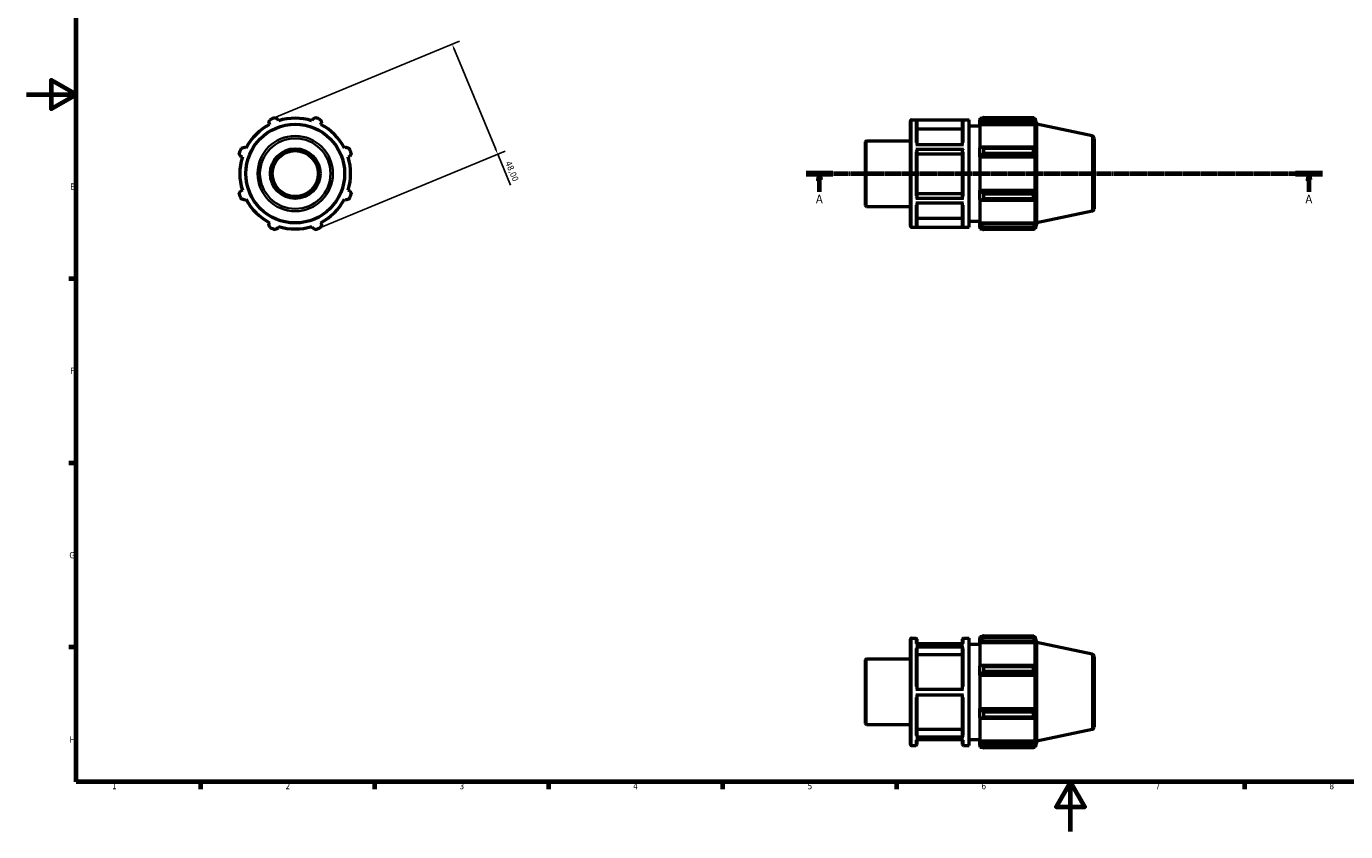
# Model space of a CAD drawing. Header units: millimetres. Extents: x 0 to 931, y 0 to 594.
# Tile 1 of 4: x 0 to 531, y 0 to 324. Entities that reach past the tile are written whole.
import ezdxf

# ---------------------------------------------------------------- set-up
doc = ezdxf.new("R2010")
doc.units = ezdxf.units.MM
doc.linetypes.add('CHAIN', pattern=[0.7087, 0.4724, -0.0591, 0.1181, -0.0591])
for name, color, linetype, lineweight in [('Border (ISO)', 7, 'Continuous', 70), ('Dimension (ISO)', 7, 'Continuous', 25), ('Section Line (ISO)', 7, 'CHAIN', 70), ('Visible (ISO)', 7, 'Continuous', 50), ('Visible Narrow (ISO)', 7, 'Continuous', 35)]:
    doc.layers.add(name, color=color, linetype=linetype, lineweight=lineweight)
doc.styles.add('Label Text (ISO)', font='tahoma.ttf')
doc.styles.add('Note Text (ISO)', font='tahoma.ttf')
doc.dimstyles.new('Default (ISO)', dxfattribs={"dimtxt": 2.5, "dimasz": 2.5, "dimexe": 3.175, "dimexo": 0, "dimgap": 0.762, "dimtad": 1, "dimrnd": 1e-08, "dimzin": 0, "dimtxsty": 'Note Text (ISO)', "dimcen": 0.09, "dimdle": 10, "dimclrd": 256, "dimclre": 256, "dimclrt": 232, "dimazin": 0, "dimtfac": 1.40208, "dimtmove": 0, "dimatfit": 3, "dimfxl": 1, "dimtolj": 1, "dimtzin": 0, "dimlwd": -1, "dimlwe": -1, "dimarcsym": 0})

# ---------------------------------------------------------------- blocks, each defined once
blk = doc.blocks.new('Borders Default Border')
at = {"layer": 'Border (ISO)'}
for p, q in [((20, 222.75), (17.1, 222.75)), ((20, 148.5), (17.1, 148.5)), ((20, 74.25), (17.1, 74.25)), ((70.08, 20), (70.08, 17.1)), ((140.17, 20), (140.17, 17.1)), ((210.25, 20), (210.25, 17.1)), ((280.33, 20), (280.33, 17.1)), ((350.42, 20), (350.42, 17.1)), ((490.58, 20), (490.58, 17.1))]:
    blk.add_line(p, q, dxfattribs=at)
at = {"layer": 'Border (ISO)', "flags": 128}
for points in [[(20, 20), (20, 574), (821, 574), (821, 20), (20, 20)], [(0, 297), (20, 297), (10, 302.77), (10, 291.23), (20, 297)], [(420.5, 0), (420.5, 20), (414.73, 10), (426.27, 10), (420.5, 20)]]:
    blk.add_lwpolyline(points, dxfattribs=at)
at = {"layer": 'Border (ISO)', "color": 232, "true_color": 0xca0064, "char_height": 2.5, "attachment_point": 7, "style": 'Note Text (ISO)'}
for s, insert in [('E', (17.64, 258.63)), ('F', (17.7, 184.38)), ('G', (17.31, 110.08)), ('H', (17.44, 35.88)), ('1', (34.48, 17.1)), ('2', (104.37, 17.1)), ('3', (174.43, 17.05)), ('4', (244.42, 17.1)), ('5', (314.64, 17.05)), ('6', (384.66, 17.05)), ('7', (454.77, 17.1)), ('8', (524.81, 17.04))]:
    blk.add_mtext(s, dxfattribs=dict(at, insert=insert))
blk = doc.blocks.new('2dTransSection0')
at = {"layer": 'Section Line (ISO)', "linetype": 'CHAIN'}
blk.add_line((314.03, 265.11), (522.03, 265.11), dxfattribs=at)
at = {"layer": 'Section Line (ISO)', "linetype": 'Continuous', "lineweight": 140}
for p, q in [((314.03, 265.11), (324.86, 265.11)), ((511.2, 265.11), (522.03, 265.11))]:
    blk.add_line(p, q, dxfattribs=at)
at = {"layer": 'Section Line (ISO)', "linetype": 'Continuous'}
for p, q in [((319.45, 265.11), (318.95, 262.61)), ((318.95, 262.61), (319.95, 262.61)), ((319.45, 262.61), (319.45, 265.11)), ((319.95, 262.61), (319.45, 265.11)), ((319.45, 257.74), (319.45, 262.61)), ((516.62, 265.11), (516.12, 262.61)), ((516.12, 262.61), (517.12, 262.61)), ((516.62, 262.61), (516.62, 265.11)), ((517.12, 262.61), (516.62, 265.11)), ((516.62, 257.74), (516.62, 262.61))]:
    blk.add_line(p, q, dxfattribs=at)
at = {"layer": 'Section Line (ISO)', "linetype": 'Continuous', "flags": 128}
for points in [[(319.95, 262.61), (319.45, 265.11), (318.95, 262.61), (319.95, 262.61)], [(517.12, 262.61), (516.62, 265.11), (516.12, 262.61), (517.12, 262.61)]]:
    blk.add_lwpolyline(points, dxfattribs=at)
at = {"layer": 'Section Line (ISO)'}
for points in [[(319.95, 262.61), (319.45, 265.11), (318.95, 262.61), (319.95, 262.61)], [(517.12, 262.61), (516.62, 265.11), (516.12, 262.61), (517.12, 262.61)]]:
    blk.add_solid(points, dxfattribs=at)
at = {"layer": 'Section Line (ISO)', "char_height": 3.5, "attachment_point": 7, "style": 'Label Text (ISO)'}
for insert in [(317.96, 253.11), (515.13, 253.11)]:
    blk.add_mtext('A', dxfattribs=dict(at, insert=insert))
blk = doc.blocks.new('*D7')
at = {"layer": 'Defpoints', "color": 0, "transparency": 16777216}
for p in [(99.1, 287.28), (189.85, 272.92), (117.47, 242.93)]:
    blk.add_point(p, dxfattribs=at)
at = {"layer": 'Dimension (ISO)', "transparency": 16777216}
for p, q in [((99.1, 287.28), (174.42, 318.48)), ((172.44, 314.95), (188.9, 275.23)), ((117.47, 242.93), (192.79, 274.13)), ((189.85, 272.92), (194.99, 260.51))]:
    blk.add_line(p, q, dxfattribs=at)
for points in [[(172.83, 315.11), (172.06, 314.79), (171.48, 317.26)], [(189.28, 275.39), (188.51, 275.07), (189.85, 272.92)]]:
    blk.add_solid(points, dxfattribs=at)
at = {"layer": 'Dimension (ISO)', "color": 232, "true_color": 0xca0064, "transparency": 16777216, "insert": (195.15, 270.43), "char_height": 2.5, "attachment_point": 1, "rotation": 292.5, "style": 'Note Text (ISO)'}
blk.add_mtext('\\A1;48,00', dxfattribs=at)

msp = doc.modelspace()

# ---------------------------------------------------------------- linework, layer by layer
at = {"layer": 'Visible (ISO)'}
for p, q in [((101.569, 286.393), (101.353, 287.08)), ((115.209, 287.08), (114.993, 286.393)), ((384.031, 287.427), (384.031, 286.622)), ((384.031, 287.427), (385.053, 287.427)), ((384.511, 287.08), (384.031, 286.622)), ((385.471, 287.689), (385.471, 286.821)), ((385.471, 287.689), (405.695, 287.689)), ((405.695, 286.821), (405.695, 287.689)), ((405.831, 287.427), (406.241, 287.427)), ((406.241, 286.393), (406.007, 287.08)), ((407.031, 284.995), (406.241, 287.427)), ((406.241, 286.393), (406.241, 287.427)), ((97.642, 285.543), (97.975, 284.905)), ((118.587, 284.905), (118.92, 285.543)), ((356.031, 243.907), (356.031, 286.307)), ((356.431, 286.707), (379.688, 286.707)), ((377.46, 286.667), (358.26, 286.667)), ((358.66, 286.266), (358.66, 276.834)), ((377.06, 283.059), (358.66, 283.059)), ((377.06, 276.834), (377.06, 286.266)), ((379.688, 243.507), (379.688, 286.707)), ((379.688, 284.307), (384.031, 284.307)), ((384.031, 285.117), (384.031, 286.622)), ((384.031, 285.117), (384.511, 285.543)), ((384.031, 284.905), (384.031, 285.117)), ((384.031, 284.905), (384.031, 275.524)), ((384.031, 284.905), (406.241, 284.905)), ((384.511, 285.543), (406.007, 285.543)), ((405.695, 286.821), (385.471, 286.821)), ((406.007, 285.543), (406.241, 284.905)), ((406.241, 275.413), (406.241, 284.905)), ((407.031, 245.218), (407.031, 284.995)), ((429.239, 280.275), (407.031, 284.995)), ((338.031, 252.286), (338.031, 277.927)), ((338.431, 278.327), (356.031, 278.327)), ((358.26, 276.834), (377.46, 276.834)), ((430.031, 279.297), (430.031, 250.916)), ((86.307, 272.035), (86.994, 271.818)), ((88.483, 275.413), (87.844, 275.745)), ((128.718, 275.745), (128.079, 275.413)), ((129.568, 271.818), (130.255, 272.035)), ((377.46, 274.749), (358.26, 274.749)), ((358.66, 274.549), (358.66, 255.462)), ((377.06, 272.945), (358.66, 272.945)), ((377.06, 255.462), (377.06, 274.549)), ((384.511, 275.745), (384.031, 275.524)), ((384.031, 271.89), (384.031, 275.524)), ((384.031, 271.89), (384.511, 272.035)), ((384.031, 271.818), (384.031, 271.89)), ((384.031, 271.818), (384.031, 258.395)), ((384.031, 271.818), (406.241, 271.818)), ((406.007, 275.745), (384.511, 275.745)), ((384.511, 272.035), (406.007, 272.035)), ((385.471, 275.328), (385.471, 273.233)), ((385.471, 275.328), (405.695, 275.328)), ((405.695, 273.233), (385.471, 273.233)), ((405.695, 273.233), (405.695, 275.328)), ((406.241, 275.413), (406.007, 275.745)), ((406.007, 272.035), (406.241, 271.818)), ((406.241, 258.395), (406.241, 271.818)), ((86.994, 258.395), (86.307, 258.178)), ((130.255, 258.178), (129.568, 258.395)), ((358.26, 255.262), (377.46, 255.262)), ((358.66, 257.064), (377.06, 257.064)), ((384.031, 258.323), (384.031, 258.395)), ((384.031, 258.395), (406.241, 258.395)), ((384.511, 258.178), (384.031, 258.323)), ((384.031, 254.689), (384.031, 258.323)), ((406.007, 258.178), (384.511, 258.178)), ((385.471, 256.98), (385.471, 254.885)), ((385.471, 256.98), (405.695, 256.98)), ((405.695, 254.885), (405.695, 256.98)), ((406.241, 258.395), (406.007, 258.178)), ((87.844, 254.468), (88.483, 254.8)), ((128.079, 254.8), (128.718, 254.468)), ((338.431, 251.886), (356.031, 251.886)), ((377.46, 253.189), (358.26, 253.189)), ((358.66, 253.189), (358.66, 243.934)), ((377.06, 243.934), (377.06, 253.189)), ((384.031, 254.689), (384.511, 254.468)), ((384.031, 254.689), (384.031, 245.308)), ((384.511, 254.468), (406.007, 254.468)), ((405.695, 254.885), (385.471, 254.885)), ((406.007, 254.468), (406.241, 254.8)), ((406.241, 245.308), (406.241, 254.8)), ((429.239, 249.938), (407.031, 245.218)), ((97.975, 245.308), (97.642, 244.67)), ((118.92, 244.67), (118.587, 245.308)), ((358.66, 247.139), (377.06, 247.139)), ((379.688, 245.907), (384.031, 245.907)), ((384.031, 245.096), (384.031, 245.308)), ((384.031, 245.308), (406.241, 245.308)), ((384.031, 243.591), (384.031, 245.096)), ((384.511, 244.67), (384.031, 245.096)), ((406.007, 244.67), (384.511, 244.67)), ((406.241, 245.308), (406.007, 244.67)), ((407.031, 245.218), (406.241, 242.787)), ((101.353, 243.133), (101.569, 243.82)), ((114.993, 243.82), (115.209, 243.133)), ((356.431, 243.507), (379.688, 243.507)), ((358.26, 243.534), (377.46, 243.534)), ((384.031, 243.591), (384.511, 243.133)), ((384.031, 243.591), (384.031, 242.787)), ((384.031, 242.787), (385.053, 242.787)), ((385.471, 243.392), (385.471, 242.524)), ((385.471, 243.392), (405.695, 243.392)), ((405.695, 242.524), (385.471, 242.524)), ((405.695, 242.524), (405.695, 243.392)), ((405.831, 242.787), (406.241, 242.787)), ((406.007, 243.133), (406.241, 243.82)), ((406.241, 242.787), (406.241, 243.82)), ((356.031, 35.15), (356.031, 77.55)), ((356.431, 77.95), (358.26, 77.95)), ((358.26, 75.576), (377.46, 75.576)), ((358.66, 77.55), (358.66, 75.576)), ((377.06, 75.678), (358.66, 75.678)), ((377.06, 75.576), (377.06, 77.55)), ((377.46, 77.95), (379.688, 77.95)), ((379.688, 34.75), (379.688, 77.95)), ((379.688, 75.55), (384.031, 75.55)), ((384.031, 78.67), (384.031, 77.865)), ((384.031, 78.67), (385.053, 78.67)), ((384.511, 78.323), (384.031, 77.865)), ((384.031, 76.361), (384.031, 77.865)), ((384.031, 76.361), (384.511, 76.786)), ((384.031, 76.148), (384.031, 76.361)), ((384.031, 76.148), (384.031, 66.767)), ((384.031, 76.148), (406.241, 76.148)), ((384.511, 76.786), (406.007, 76.786)), ((385.471, 78.932), (385.471, 78.064)), ((385.471, 78.932), (405.695, 78.932)), ((405.695, 78.064), (385.471, 78.064)), ((405.695, 78.064), (405.695, 78.932)), ((405.831, 78.67), (406.241, 78.67)), ((406.241, 77.637), (406.007, 78.323)), ((406.007, 76.786), (406.241, 76.148)), ((407.031, 76.238), (406.241, 78.67)), ((406.241, 77.637), (406.241, 78.67)), ((406.241, 66.656), (406.241, 76.148)), ((407.031, 36.461), (407.031, 76.238)), ((429.239, 71.518), (407.031, 76.238)), ((338.031, 43.529), (338.031, 69.17)), ((338.431, 69.57), (356.031, 69.57)), ((377.46, 74.365), (358.26, 74.365)), ((358.66, 74.018), (358.66, 57.437)), ((377.06, 71.24), (358.66, 71.24)), ((377.06, 57.437), (377.06, 74.018)), ((430.031, 70.54), (430.031, 42.159)), ((384.511, 66.988), (384.031, 66.767)), ((384.031, 63.134), (384.031, 66.767)), ((406.007, 66.988), (384.511, 66.988)), ((385.471, 66.571), (385.471, 64.476)), ((385.471, 66.571), (405.695, 66.571)), ((405.695, 64.476), (385.471, 64.476)), ((405.695, 64.476), (405.695, 66.571)), ((406.241, 66.656), (406.007, 66.988)), ((384.031, 63.134), (384.511, 63.278)), ((384.031, 63.061), (384.031, 63.134)), ((384.031, 63.061), (384.031, 49.638)), ((384.031, 63.061), (406.241, 63.061)), ((384.511, 63.278), (406.007, 63.278)), ((406.007, 63.278), (406.241, 63.061)), ((406.241, 49.638), (406.241, 63.061)), ((358.26, 57.437), (377.46, 57.437)), ((377.46, 55.037), (358.26, 55.037)), ((358.66, 55.037), (358.66, 38.558)), ((377.06, 38.558), (377.06, 55.037)), ((384.031, 49.566), (384.031, 49.638)), ((384.031, 49.638), (406.241, 49.638)), ((384.031, 45.933), (384.031, 49.566)), ((384.511, 49.421), (384.031, 49.566)), ((406.007, 49.421), (384.511, 49.421)), ((385.471, 48.223), (385.471, 46.128)), ((385.471, 48.223), (405.695, 48.223)), ((405.695, 46.128), (405.695, 48.223)), ((406.241, 49.638), (406.007, 49.421)), ((338.431, 43.129), (356.031, 43.129)), ((384.031, 45.933), (384.031, 36.552)), ((384.031, 45.933), (384.511, 45.711)), ((384.511, 45.711), (406.007, 45.711)), ((405.695, 46.128), (385.471, 46.128)), ((406.007, 45.711), (406.241, 46.043)), ((406.241, 36.552), (406.241, 46.043)), ((358.26, 38.211), (377.46, 38.211)), ((358.66, 41.333), (377.06, 41.333)), ((429.239, 41.181), (407.031, 36.461)), ((356.431, 34.75), (358.26, 34.75)), ((377.46, 37.022), (358.26, 37.022)), ((358.66, 37.022), (358.66, 35.15)), ((377.06, 35.15), (377.06, 37.022)), ((377.46, 34.75), (379.688, 34.75)), ((379.688, 37.15), (384.031, 37.15)), ((384.031, 36.339), (384.031, 36.552)), ((384.031, 36.552), (406.241, 36.552)), ((384.031, 34.834), (384.031, 36.339)), ((384.511, 35.913), (384.031, 36.339)), ((384.031, 34.834), (384.031, 34.03)), ((384.031, 34.834), (384.511, 34.376)), ((384.031, 34.03), (385.053, 34.03)), ((406.007, 35.913), (384.511, 35.913)), ((385.471, 34.635), (385.471, 33.767)), ((385.471, 34.635), (405.695, 34.635)), ((405.695, 33.767), (385.471, 33.767)), ((405.695, 33.767), (405.695, 34.635)), ((405.831, 34.03), (406.241, 34.03)), ((406.241, 36.552), (406.007, 35.913)), ((406.007, 34.376), (406.241, 35.063)), ((407.031, 36.461), (406.241, 34.03)), ((406.241, 34.03), (406.241, 35.063))]:
    msp.add_line(p, q, dxfattribs=at)
for radius in [19.889, 10, 9.254]:
    msp.add_circle((108.281, 265.107), radius, dxfattribs=at)
for centre, radius, start, end in [((108.281, 265.107), 24, 109.79198, 115.20802), ((108.281, 265.107), 22.32, 72.5, 107.5), ((108.281, 265.107), 24, 64.79198, 70.20802), ((108.281, 265.107), 22.32, 117.5, 152.5), ((108.281, 265.107), 22.32, 27.5, 62.5), ((356.431, 286.307), 0.4, 90, 180), ((338.431, 277.927), 0.4, 90, 180), ((429.031, 279.297), 1, 0, 78), ((108.281, 265.107), 24, 154.79198, 160.20802), ((108.281, 265.107), 22.32, 162.5, 197.5), ((108.281, 265.107), 22.32, 342.5, 17.5), ((108.281, 265.107), 24, 19.79198, 25.20802), ((108.281, 265.107), 24, 199.79198, 205.20802), ((108.281, 265.107), 24, 334.79198, 340.20802), ((108.281, 265.107), 22.32, 207.5, 242.5), ((108.281, 265.107), 22.32, 297.5, 332.5), ((338.431, 252.286), 0.4, 180, 270), ((429.031, 250.916), 1, 282, 0), ((108.281, 265.107), 24, 244.79198, 250.20802), ((108.281, 265.107), 22.32, 252.5, 287.5), ((108.281, 265.107), 24, 289.79198, 295.20802), ((356.431, 243.907), 0.4, 180, 270), ((356.431, 77.55), 0.4, 90, 180), ((358.26, 77.55), 0.4, 0, 90), ((377.46, 77.55), 0.4, 90, 180), ((338.431, 69.17), 0.4, 90, 180), ((429.031, 70.54), 1, 0, 78), ((338.431, 43.529), 0.4, 180, 270), ((429.031, 42.159), 1, 282, 0), ((356.431, 35.15), 0.4, 180, 270), ((358.26, 35.15), 0.4, 270, 0), ((377.46, 35.15), 0.4, 180, 270)]:
    msp.add_arc(centre, radius, start, end, dxfattribs=at)
for points, weights in [([(100.155, 287.689), (100.766, 287.378), (101.353, 287.08)], [1, 1.00206524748, 1.00331505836]), ([(115.209, 287.08), (115.796, 287.378), (116.408, 287.689)], [1.00331505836, 1.00206524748, 1]), ([(385.471, 287.689), (384.972, 287.378), (384.511, 287.08)], [1.01589660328, 1.01130664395, 1.00591559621]), ([(405.695, 287.689), (405.858, 287.378), (406.007, 287.08)], [1, 1.00206524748, 1.00331505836]), ([(97.642, 285.543), (97.847, 286.169), (98.059, 286.821)], [1.00331505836, 1.00206524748, 1]), ([(118.503, 286.821), (118.716, 286.169), (118.92, 285.543)], [1, 1.00206524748, 1.00331505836]), ([(384.511, 285.543), (384.972, 286.169), (385.471, 286.821)], [1.00591559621, 1.01130664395, 1.01589660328]), ([(406.007, 285.543), (405.858, 286.169), (405.695, 286.821)], [1.00331505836, 1.00206524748, 1]), ([(86.307, 272.035), (86.009, 272.622), (85.699, 273.233)], [1.00331505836, 1.00206524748, 1]), ([(86.567, 275.328), (87.219, 275.541), (87.844, 275.745)], [1, 1.00206524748, 1.00331505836]), ([(128.718, 275.745), (129.344, 275.541), (129.996, 275.328)], [1.00331505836, 1.00206524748, 1]), ([(130.863, 273.233), (130.553, 272.622), (130.255, 272.035)], [1, 1.00206524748, 1.00331505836]), ([(385.471, 275.328), (384.972, 275.541), (384.511, 275.745)], [1.01589660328, 1.01130664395, 1.00591559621]), ([(384.511, 272.035), (384.972, 272.622), (385.471, 273.233)], [1.00591559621, 1.01130664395, 1.01589660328]), ([(405.695, 275.328), (405.858, 275.541), (406.007, 275.745)], [1, 1.00206524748, 1.00331505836]), ([(406.007, 272.035), (405.858, 272.622), (405.695, 273.233)], [1.00331505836, 1.00206524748, 1]), ([(85.699, 256.98), (86.009, 257.591), (86.307, 258.178)], [1, 1.00206524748, 1.00331505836]), ([(130.255, 258.178), (130.553, 257.591), (130.863, 256.98)], [1.00331505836, 1.00206524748, 1]), ([(385.471, 256.98), (384.972, 257.591), (384.511, 258.178)], [1.01589660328, 1.01130664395, 1.00591559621]), ([(405.695, 256.98), (405.858, 257.591), (406.007, 258.178)], [1, 1.00206524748, 1.00331505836]), ([(87.844, 254.468), (87.219, 254.672), (86.567, 254.885)], [1.00331505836, 1.00206524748, 1]), ([(129.996, 254.885), (129.344, 254.672), (128.718, 254.468)], [1, 1.00206524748, 1.00331505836]), ([(384.511, 254.468), (384.972, 254.672), (385.471, 254.885)], [1.00591559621, 1.01130664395, 1.01589660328]), ([(406.007, 254.468), (405.858, 254.672), (405.695, 254.885)], [1.00331505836, 1.00206524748, 1]), ([(98.059, 243.392), (97.847, 244.044), (97.642, 244.67)], [1, 1.00206524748, 1.00331505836]), ([(118.92, 244.67), (118.716, 244.044), (118.503, 243.392)], [1.00331505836, 1.00206524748, 1]), ([(385.471, 243.392), (384.972, 244.044), (384.511, 244.67)], [1.01589660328, 1.01130664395, 1.00591559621]), ([(405.695, 243.392), (405.858, 244.044), (406.007, 244.67)], [1, 1.00206524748, 1.00331505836]), ([(101.353, 243.133), (100.766, 242.835), (100.155, 242.524)], [1.00331505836, 1.00206524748, 1]), ([(116.408, 242.524), (115.796, 242.835), (115.209, 243.133)], [1, 1.00206524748, 1.00331505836]), ([(384.511, 243.133), (384.972, 242.835), (385.471, 242.524)], [1.00591559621, 1.01130664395, 1.01589660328]), ([(406.007, 243.133), (405.858, 242.835), (405.695, 242.524)], [1.00331505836, 1.00206524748, 1]), ([(385.471, 78.932), (384.972, 78.621), (384.511, 78.323)], [1.01589660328, 1.01130664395, 1.00591559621]), ([(384.511, 76.786), (384.972, 77.412), (385.471, 78.064)], [1.00591559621, 1.01130664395, 1.01589660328]), ([(405.695, 78.932), (405.858, 78.621), (406.007, 78.323)], [1, 1.00206524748, 1.00331505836]), ([(406.007, 76.786), (405.858, 77.412), (405.695, 78.064)], [1.00331505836, 1.00206524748, 1]), ([(385.471, 66.571), (384.972, 66.784), (384.511, 66.988)], [1.01589660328, 1.01130664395, 1.00591559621]), ([(384.511, 63.278), (384.972, 63.865), (385.471, 64.476)], [1.00591559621, 1.01130664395, 1.01589660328]), ([(405.695, 66.571), (405.858, 66.784), (406.007, 66.988)], [1, 1.00206524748, 1.00331505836]), ([(406.007, 63.278), (405.858, 63.865), (405.695, 64.476)], [1.00331505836, 1.00206524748, 1]), ([(385.471, 48.223), (384.972, 48.834), (384.511, 49.421)], [1.01589660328, 1.01130664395, 1.00591559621]), ([(405.695, 48.223), (405.858, 48.834), (406.007, 49.421)], [1, 1.00206524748, 1.00331505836]), ([(384.511, 45.711), (384.972, 45.915), (385.471, 46.128)], [1.00591559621, 1.01130664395, 1.01589660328]), ([(406.007, 45.711), (405.858, 45.915), (405.695, 46.128)], [1.00331505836, 1.00206524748, 1]), ([(385.471, 34.635), (384.972, 35.287), (384.511, 35.913)], [1.01589660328, 1.01130664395, 1.00591559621]), ([(384.511, 34.376), (384.972, 34.078), (385.471, 33.767)], [1.00591559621, 1.01130664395, 1.01589660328]), ([(405.695, 34.635), (405.858, 35.287), (406.007, 35.913)], [1, 1.00206524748, 1.00331505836]), ([(406.007, 34.376), (405.858, 34.078), (405.695, 33.767)], [1.00331505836, 1.00206524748, 1])]:
    msp.add_rational_spline(points, weights, degree=2, dxfattribs=at)
for points, knots in [([(358.26, 286.667), (358.309, 286.667), (358.367, 286.655), (358.458, 286.617), (358.508, 286.584), (358.577, 286.514), (358.61, 286.465), (358.648, 286.374), (358.66, 286.315), (358.66, 286.266)], [0, 0, 0, 0, 0.014800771, 0.014800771, 0.02961555, 0.02961555, 0.044447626, 0.044447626, 0.059294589, 0.059294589, 0.059294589, 0.059294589]), ([(377.06, 286.266), (377.06, 286.315), (377.071, 286.374), (377.109, 286.465), (377.142, 286.514), (377.212, 286.584), (377.261, 286.617), (377.352, 286.655), (377.41, 286.667), (377.46, 286.667)], [0.177887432, 0.177887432, 0.177887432, 0.177887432, 0.192734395, 0.192734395, 0.207566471, 0.207566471, 0.22238125, 0.22238125, 0.237182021, 0.237182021, 0.237182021, 0.237182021]), ([(358.26, 274.749), (358.309, 274.749), (358.367, 274.744), (358.458, 274.725), (358.508, 274.708), (358.577, 274.673), (358.61, 274.649), (358.648, 274.603), (358.66, 274.574), (358.66, 274.549)], [0, 0, 0, 0, 0.014800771, 0.014800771, 0.02961555, 0.02961555, 0.044447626, 0.044447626, 0.059294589, 0.059294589, 0.059294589, 0.059294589]), ([(377.06, 274.549), (377.06, 274.574), (377.071, 274.603), (377.109, 274.649), (377.142, 274.673), (377.212, 274.708), (377.261, 274.725), (377.352, 274.744), (377.41, 274.749), (377.46, 274.749)], [0.177887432, 0.177887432, 0.177887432, 0.177887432, 0.192734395, 0.192734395, 0.207566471, 0.207566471, 0.22238125, 0.22238125, 0.237182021, 0.237182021, 0.237182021, 0.237182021]), ([(358.66, 255.462), (358.66, 255.437), (358.648, 255.408), (358.61, 255.362), (358.577, 255.338), (358.508, 255.303), (358.458, 255.286), (358.367, 255.267), (358.309, 255.262), (358.26, 255.262)], [0.177833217, 0.177833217, 0.177833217, 0.177833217, 0.192668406, 0.192668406, 0.207493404, 0.207493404, 0.222306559, 0.222306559, 0.23711012, 0.23711012, 0.23711012, 0.23711012]), ([(377.46, 255.262), (377.41, 255.262), (377.352, 255.267), (377.261, 255.286), (377.212, 255.303), (377.142, 255.338), (377.109, 255.362), (377.071, 255.408), (377.06, 255.437), (377.06, 255.462)], [0, 0, 0, 0, 0.014803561, 0.014803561, 0.029616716, 0.029616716, 0.044441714, 0.044441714, 0.059276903, 0.059276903, 0.059276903, 0.059276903]), ([(358.66, 243.934), (358.66, 243.885), (358.648, 243.827), (358.61, 243.735), (358.577, 243.686), (358.508, 243.616), (358.458, 243.583), (358.367, 243.545), (358.309, 243.534), (358.26, 243.534)], [0.177833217, 0.177833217, 0.177833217, 0.177833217, 0.192668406, 0.192668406, 0.207493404, 0.207493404, 0.222306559, 0.222306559, 0.23711012, 0.23711012, 0.23711012, 0.23711012]), ([(377.46, 243.534), (377.41, 243.534), (377.352, 243.545), (377.261, 243.583), (377.212, 243.616), (377.142, 243.686), (377.109, 243.735), (377.071, 243.827), (377.06, 243.885), (377.06, 243.934)], [0, 0, 0, 0, 0.014803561, 0.014803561, 0.029616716, 0.029616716, 0.044441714, 0.044441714, 0.059276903, 0.059276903, 0.059276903, 0.059276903]), ([(358.26, 74.365), (358.309, 74.365), (358.367, 74.355), (358.458, 74.322), (358.508, 74.293), (358.577, 74.233), (358.61, 74.19), (358.648, 74.111), (358.66, 74.06), (358.66, 74.018)], [0, 0, 0, 0, 0.014800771, 0.014800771, 0.02961555, 0.02961555, 0.044447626, 0.044447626, 0.059294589, 0.059294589, 0.059294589, 0.059294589]), ([(377.06, 74.018), (377.06, 74.06), (377.071, 74.111), (377.109, 74.19), (377.142, 74.233), (377.212, 74.293), (377.261, 74.322), (377.352, 74.355), (377.41, 74.365), (377.46, 74.365)], [0.177887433, 0.177887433, 0.177887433, 0.177887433, 0.192734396, 0.192734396, 0.207566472, 0.207566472, 0.222381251, 0.222381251, 0.237182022, 0.237182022, 0.237182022, 0.237182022]), ([(358.66, 38.558), (358.66, 38.515), (358.648, 38.464), (358.61, 38.385), (358.577, 38.342), (358.508, 38.282), (358.458, 38.253), (358.367, 38.221), (358.309, 38.211), (358.26, 38.211)], [0.177833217, 0.177833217, 0.177833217, 0.177833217, 0.192668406, 0.192668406, 0.207493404, 0.207493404, 0.222306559, 0.222306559, 0.23711012, 0.23711012, 0.23711012, 0.23711012]), ([(377.46, 38.211), (377.41, 38.211), (377.352, 38.221), (377.261, 38.253), (377.212, 38.282), (377.142, 38.342), (377.109, 38.385), (377.071, 38.464), (377.06, 38.515), (377.06, 38.558)], [0, 0, 0, 0, 0.014803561, 0.014803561, 0.029616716, 0.029616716, 0.044441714, 0.044441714, 0.059276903, 0.059276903, 0.059276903, 0.059276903])]:
    msp.add_open_spline(points, degree=3, knots=knots, dxfattribs=at)
at = {"layer": 'Visible Narrow (ISO)'}
for p, q in [((356.431, 286.441), (356.431, 243.772)), ((358.26, 277.67), (358.26, 286.582)), ((377.46, 286.582), (377.46, 277.67)), ((338.431, 278.164), (338.431, 252.049)), ((429.239, 250.125), (429.239, 280.088)), ((358.26, 256.172), (358.26, 273.835)), ((377.46, 273.835), (377.46, 256.172)), ((358.26, 243.608), (358.26, 252.36)), ((377.46, 252.36), (377.46, 243.608)), ((356.431, 77.684), (356.431, 35.016)), ((358.26, 75.803), (358.26, 77.944)), ((377.46, 77.944), (377.46, 75.803)), ((338.431, 69.407), (338.431, 43.292)), ((358.26, 58.445), (358.26, 73.787)), ((377.46, 73.787), (377.46, 58.445)), ((429.239, 41.368), (429.239, 71.331)), ((358.26, 38.779), (358.26, 54.029)), ((377.46, 54.029), (377.46, 38.779)), ((358.26, 34.755), (358.26, 36.804)), ((377.46, 36.804), (377.46, 34.755))]:
    msp.add_line(p, q, dxfattribs=at)
for radius in [15.168, 14.19]:
    msp.add_circle((108.281, 265.107), radius, dxfattribs=at)

# ---------------------------------------------------------------- block references
msp.add_blockref('Borders Default Border', (0, 0))
at = {"layer": 'Section Line (ISO)'}
msp.add_blockref('2dTransSection0', (0, 0), dxfattribs=at)

# ---------------------------------------------------------------- dimensions: what is measured, and where the dimension line sits
at = {"layer": 'Dimension (ISO)'}
dim = msp.add_linear_dim(base=(189.853, 272.917), p1=(99.097, 287.28), p2=(117.466, 242.933), angle=112.5, dimstyle='Default (ISO)', override={"dimdec": 2, "dimtp": 0, "dimtm": 0, "dimtdec": 2, "dimtofl": 0, "dimatfit": 2}, dxfattribs=at)
dim.commit()
dim.dimension.update_dxf_attribs({"geometry": '*D7', "text_midpoint": (193.106, 265.064), "dimtype": 160})

doc.saveas('drawing.dxf')
